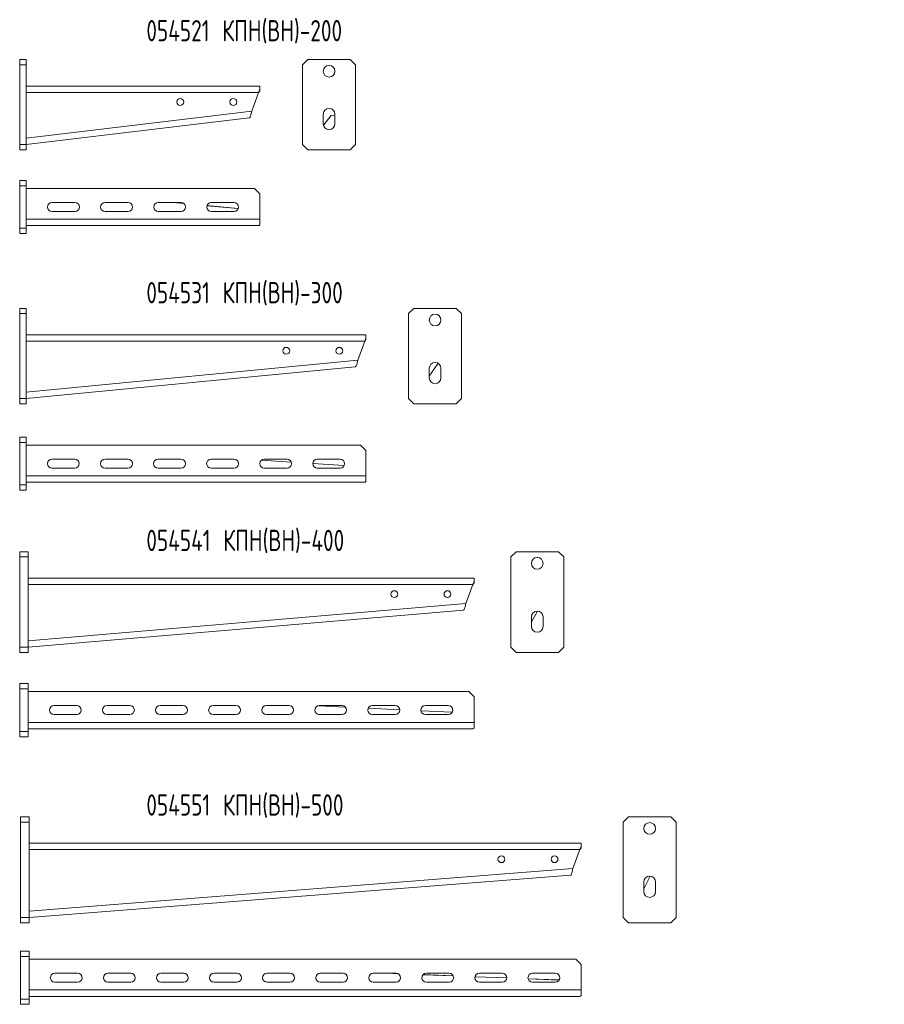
# Model space of a CAD drawing. Header units: millimetres. Extents: x -87 to 1466, y -523 to 1536.
# Tile 3 of 3: x 451 to 1266, y 608 to 1536. Entities that reach past the tile are written whole.
import ezdxf

# ---------------------------------------------------------------- set-up
doc = ezdxf.new("R2010")
doc.units = ezdxf.units.MM
doc.styles.add('SLDTEXTSTYLE0', font='TXT', dxfattribs={"width": 0.7, "bigfont": 'bigfont'})

msp = doc.modelspace()

# ---------------------------------------------------------------- linework, layer by layer
at = {"color": 7, "linetype": 'Continuous', "lineweight": 15}
for p, q in [((451.32, 1493.3), (451.32, 1498.3)), ((451.32, 1498.3), (457.32, 1498.3)), ((457.32, 1498.3), (457.32, 1493.3)), ((722.57, 1498.3), (717.57, 1493.3)), ((722.57, 1498.3), (762.57, 1498.3)), ((767.57, 1493.3), (762.57, 1498.3)), ((457.32, 1493.3), (451.32, 1493.3)), ((451.32, 1493.3), (451.32, 1418.3)), ((457.32, 1493.3), (457.32, 1418.3)), ((717.57, 1418.3), (717.57, 1493.3)), ((767.57, 1493.3), (767.57, 1418.3)), ((677.32, 1473.3), (457.32, 1473.3)), ((676.21, 1467.3), (457.32, 1467.3)), ((669.67, 1449.62), (676.21, 1467.3)), ((677.32, 1470.3), (676.21, 1467.3)), ((677.32, 1468.8), (676.21, 1467.3)), ((677.32, 1470.3), (677.32, 1473.3)), ((677.32, 1470.3), (677.32, 1468.8)), ((457.32, 1424.34), (669.67, 1449.62)), ((457.32, 1418.3), (667.32, 1443.3)), ((737.07, 1437.8), (737.07, 1446.8)), ((744.55, 1445.63), (737.23, 1436.48)), ((748.07, 1446.04), (744.55, 1445.63)), ((748.07, 1446.8), (748.07, 1437.8)), ((451.32, 1418.3), (457.32, 1418.3)), ((451.32, 1413.3), (451.32, 1418.3)), ((457.32, 1413.3), (451.32, 1413.3)), ((457.32, 1418.3), (457.32, 1413.3)), ((717.57, 1418.3), (722.57, 1413.3)), ((762.57, 1413.3), (722.57, 1413.3)), ((762.57, 1413.3), (767.57, 1418.3)), ((451.32, 1379.34), (451.32, 1384.34)), ((451.32, 1384.34), (457.32, 1384.34)), ((457.32, 1384.34), (457.32, 1379.34)), ((457.32, 1379.34), (451.32, 1379.34)), ((451.32, 1379.34), (451.32, 1339.34)), ((457.32, 1379.34), (457.32, 1339.34)), ((672.32, 1376.84), (457.32, 1376.84)), ((677.32, 1371.84), (672.32, 1376.84)), ((677.32, 1347.84), (677.32, 1371.84)), ((503.07, 1363.59), (481.57, 1363.59)), ((481.57, 1355.09), (503.07, 1355.09)), ((553.07, 1363.59), (531.57, 1363.59)), ((531.57, 1355.09), (553.07, 1355.09)), ((603.07, 1363.59), (581.57, 1363.59)), ((581.57, 1355.09), (603.07, 1355.09)), ((605.71, 1362.67), (596.09, 1363.59)), ((605.66, 1362.71), (596.45, 1363.59)), ((657.03, 1357.79), (627.51, 1360.6)), ((657.04, 1357.82), (627.53, 1360.63)), ((653.07, 1363.59), (631.57, 1363.59)), ((631.57, 1355.09), (653.07, 1355.09)), ((677.32, 1347.84), (457.32, 1347.84)), ((677.32, 1342.64), (677.32, 1347.84)), ((451.32, 1339.34), (457.32, 1339.34)), ((451.32, 1334.34), (451.32, 1339.34)), ((676.21, 1341.84), (457.32, 1341.84)), ((457.32, 1339.34), (457.32, 1334.34)), ((457.32, 1334.34), (451.32, 1334.34)), ((451.23, 1258.84), (451.23, 1263.84)), ((451.23, 1263.84), (457.23, 1263.84)), ((457.23, 1263.84), (457.23, 1258.84)), ((822.43, 1263.84), (817.43, 1258.84)), ((822.43, 1263.84), (862.43, 1263.84)), ((867.43, 1258.84), (862.43, 1263.84)), ((457.23, 1258.84), (451.23, 1258.84)), ((451.23, 1258.84), (451.23, 1178.84)), ((457.23, 1258.84), (457.23, 1178.84)), ((817.43, 1178.84), (817.43, 1258.84)), ((867.43, 1258.84), (867.43, 1178.84)), ((777.23, 1238.84), (457.23, 1238.84)), ((777.23, 1235.84), (776.12, 1232.84)), ((777.23, 1234.34), (776.12, 1232.84)), ((777.23, 1235.84), (777.23, 1238.84)), ((777.23, 1235.84), (777.23, 1234.34)), ((776.12, 1232.84), (457.23, 1232.84)), ((769.55, 1215.09), (776.12, 1232.84)), ((457.23, 1184.87), (769.55, 1215.09)), ((457.23, 1178.84), (767.23, 1208.84)), ((844.59, 1211.31), (836.93, 1199.83)), ((836.93, 1198.34), (836.93, 1207.34)), ((846.08, 1211.46), (844.59, 1211.31)), ((847.93, 1207.34), (847.93, 1198.34)), ((451.23, 1173.84), (451.23, 1178.84)), ((451.23, 1178.84), (457.23, 1178.84)), ((457.23, 1178.84), (457.23, 1173.84)), ((817.43, 1178.84), (822.43, 1173.84)), ((862.43, 1173.84), (867.43, 1178.84)), ((457.23, 1173.84), (451.23, 1173.84)), ((862.43, 1173.84), (822.43, 1173.84)), ((451.23, 1142.49), (457.23, 1142.49)), ((451.23, 1137.49), (451.23, 1142.49)), ((457.23, 1142.49), (457.23, 1137.49)), ((457.23, 1137.49), (451.23, 1137.49)), ((451.23, 1137.49), (451.23, 1097.49)), ((457.23, 1137.49), (457.23, 1097.49)), ((772.23, 1134.99), (457.23, 1134.99)), ((777.23, 1129.99), (772.23, 1134.99)), ((777.23, 1105.99), (777.23, 1129.99)), ((502.98, 1121.74), (481.48, 1121.74)), ((552.98, 1121.74), (531.48, 1121.74)), ((602.98, 1121.74), (581.48, 1121.74)), ((652.98, 1121.74), (631.48, 1121.74)), ((707, 1118.86), (678.68, 1120.69)), ((707, 1118.88), (678.7, 1120.71)), ((702.98, 1121.74), (681.48, 1121.74)), ((756.82, 1115.67), (727.23, 1117.57)), ((756.81, 1115.65), (727.23, 1117.56)), ((752.98, 1121.74), (731.48, 1121.74)), ((777.23, 1105.99), (457.23, 1105.99)), ((481.48, 1113.24), (502.98, 1113.24)), ((531.48, 1113.24), (552.98, 1113.24)), ((581.48, 1113.24), (602.98, 1113.24)), ((631.48, 1113.24), (652.98, 1113.24)), ((681.48, 1113.24), (702.98, 1113.24)), ((731.48, 1113.24), (752.98, 1113.24)), ((777.23, 1100.8), (777.23, 1105.99)), ((451.23, 1097.49), (457.23, 1097.49)), ((451.23, 1092.49), (451.23, 1097.49)), ((776.12, 1099.99), (457.23, 1099.99)), ((457.23, 1097.49), (457.23, 1092.49)), ((457.23, 1092.49), (451.23, 1092.49)), ((451.1, 1029.55), (451.1, 1034.55)), ((451.1, 1034.55), (459.1, 1034.55)), ((459.1, 1034.55), (459.1, 1029.55)), ((918.69, 1034.55), (913.69, 1029.55)), ((918.69, 1034.55), (958.69, 1034.55)), ((963.69, 1029.55), (958.69, 1034.55)), ((459.1, 1029.55), (451.1, 1029.55)), ((451.1, 1029.55), (451.1, 944.55)), ((459.1, 1029.55), (459.1, 944.55)), ((913.69, 944.55), (913.69, 1029.55)), ((963.69, 1029.55), (963.69, 944.55)), ((879.1, 1009.55), (459.1, 1009.55)), ((877.99, 1003.55), (459.1, 1003.55)), ((871.4, 985.77), (877.99, 1003.55)), ((879.1, 1006.55), (877.99, 1003.55)), ((879.1, 1005.05), (877.99, 1003.55)), ((879.1, 1006.55), (879.1, 1009.55)), ((879.1, 1006.55), (879.1, 1005.05)), ((459.1, 950.57), (871.4, 985.77)), ((459.1, 944.55), (869.1, 979.55)), ((938.91, 978.54), (933.19, 968.54)), ((933.19, 964.05), (933.19, 973.05)), ((944.19, 973.05), (944.19, 964.05)), ((451.1, 944.55), (459.1, 944.55)), ((451.1, 939.55), (451.1, 944.55)), ((459.1, 939.55), (451.1, 939.55)), ((459.1, 944.55), (459.1, 939.55)), ((913.69, 944.55), (918.69, 939.55)), ((958.69, 939.55), (918.69, 939.55)), ((958.69, 939.55), (963.69, 944.55)), ((451.1, 910.21), (459.1, 910.21)), ((451.1, 905.21), (451.1, 910.21)), ((459.1, 910.21), (459.1, 905.21)), ((459.1, 905.21), (451.1, 905.21)), ((451.1, 905.21), (451.1, 865.21)), ((459.1, 905.21), (459.1, 865.21)), ((874.1, 902.71), (459.1, 902.71)), ((879.1, 897.71), (874.1, 902.71)), ((879.1, 873.71), (879.1, 897.71)), ((504.85, 889.46), (483.35, 889.46)), ((554.85, 889.46), (533.35, 889.46)), ((604.85, 889.46), (583.35, 889.46)), ((654.85, 889.46), (633.35, 889.46)), ((704.85, 889.46), (683.35, 889.46)), ((757.94, 888.12), (732.45, 889.36)), ((757.93, 888.13), (732.49, 889.37)), ((754.85, 889.46), (733.35, 889.46)), ((809.08, 885.63), (779.52, 887.07)), ((809.08, 885.64), (779.53, 887.08)), ((804.85, 889.46), (783.35, 889.46)), ((858.6, 883.22), (829.13, 884.66)), ((858.6, 883.21), (829.13, 884.65)), ((854.85, 889.46), (833.35, 889.46)), ((879.1, 873.71), (459.1, 873.71)), ((483.35, 880.96), (504.85, 880.96)), ((533.35, 880.96), (554.85, 880.96)), ((583.35, 880.96), (604.85, 880.96)), ((633.35, 880.96), (654.85, 880.96)), ((683.35, 880.96), (704.85, 880.96)), ((733.35, 880.96), (754.85, 880.96)), ((783.35, 880.96), (804.85, 880.96)), ((833.35, 880.96), (854.85, 880.96)), ((879.1, 868.51), (879.1, 873.71)), ((451.1, 865.21), (459.1, 865.21)), ((451.1, 860.21), (451.1, 865.21)), ((877.99, 867.71), (459.1, 867.71)), ((459.1, 865.21), (459.1, 860.21)), ((459.1, 860.21), (451.1, 860.21)), ((451.94, 779.74), (451.94, 784.74)), ((451.94, 784.74), (459.94, 784.74)), ((459.94, 779.74), (451.94, 779.74)), ((451.94, 779.74), (451.94, 689.74)), ((459.94, 784.74), (459.94, 779.74)), ((459.94, 779.74), (459.94, 689.74)), ((1024.6, 784.74), (1019.6, 779.74)), ((1019.6, 689.74), (1019.6, 779.74)), ((1024.6, 784.74), (1064.6, 784.74)), ((1069.6, 779.74), (1064.6, 784.74)), ((1069.6, 779.74), (1069.6, 689.74)), ((979.94, 759.74), (459.94, 759.74)), ((978.83, 753.74), (459.94, 753.74)), ((972.23, 735.94), (978.83, 753.74)), ((979.94, 756.74), (978.83, 753.74)), ((979.94, 755.24), (978.83, 753.74)), ((979.94, 756.74), (979.94, 759.74)), ((979.94, 756.74), (979.94, 755.24)), ((459.94, 695.76), (972.23, 735.94)), ((459.94, 689.74), (969.94, 729.74)), ((1045.1, 728.72), (1039.1, 716.73)), ((1039.1, 714.24), (1039.1, 723.24)), ((1050.1, 723.24), (1050.1, 714.24)), ((451.94, 689.74), (459.94, 689.74)), ((451.94, 684.74), (451.94, 689.74)), ((459.94, 689.74), (459.94, 684.74)), ((1019.6, 689.74), (1024.6, 684.74)), ((1064.6, 684.74), (1069.6, 689.74)), ((459.94, 684.74), (451.94, 684.74)), ((1064.6, 684.74), (1024.6, 684.74)), ((451.94, 658), (459.94, 658)), ((451.94, 653), (451.94, 658)), ((459.94, 653), (451.94, 653)), ((451.94, 653), (451.94, 613)), ((459.94, 658), (459.94, 653)), ((459.94, 653), (459.94, 613)), ((974.94, 650.5), (459.94, 650.5)), ((979.94, 645.5), (974.94, 650.5)), ((979.94, 621.5), (979.94, 645.5)), ((505.69, 637.25), (484.19, 637.25)), ((555.69, 637.25), (534.19, 637.25)), ((605.69, 637.25), (584.19, 637.25)), ((655.69, 637.25), (634.19, 637.25)), ((705.69, 637.25), (684.19, 637.25)), ((755.69, 637.25), (734.19, 637.25)), ((805.69, 637.25), (784.19, 637.25)), ((807.46, 636.86), (797.58, 637.25)), ((807.44, 636.87), (797.81, 637.25)), ((859.52, 634.83), (831.12, 635.94)), ((859.53, 634.82), (831.12, 635.93)), ((855.69, 637.25), (834.19, 637.25)), ((909.94, 632.84), (880.06, 634.02)), ((909.94, 632.85), (880.06, 634.02)), ((905.69, 637.25), (884.19, 637.25)), ((959.39, 630.91), (930.04, 632.06)), ((959.39, 630.9), (930.05, 632.06)), ((955.69, 637.25), (934.19, 637.25)), ((484.19, 628.75), (505.69, 628.75)), ((534.19, 628.75), (555.69, 628.75)), ((584.19, 628.75), (605.69, 628.75)), ((634.19, 628.75), (655.69, 628.75)), ((684.19, 628.75), (705.69, 628.75)), ((734.19, 628.75), (755.69, 628.75)), ((784.19, 628.75), (805.69, 628.75)), ((834.19, 628.75), (855.69, 628.75)), ((884.19, 628.75), (905.69, 628.75)), ((934.19, 628.75), (955.69, 628.75)), ((451.94, 613), (459.94, 613)), ((451.94, 608), (451.94, 613)), ((979.94, 621.5), (459.94, 621.5)), ((978.83, 615.5), (459.94, 615.5)), ((459.94, 613), (459.94, 608)), ((979.94, 616.3), (979.94, 621.5)), ((459.94, 608), (451.94, 608))]:
    msp.add_line(p, q, dxfattribs=at)
for centre, radius in [((742.57, 1487.3), 5.5), ((602.32, 1458.3), 3.25), ((652.32, 1458.3), 3.25), ((842.43, 1252.84), 5.5), ((702.23, 1223.84), 3.25), ((752.23, 1223.84), 3.25), ((938.69, 1023.55), 5.5), ((804.1, 994.55), 3.25), ((854.1, 994.55), 3.25), ((1044.6, 773.74), 5.5), ((904.94, 744.74), 3.25), ((954.94, 744.74), 3.25)]:
    msp.add_circle(centre, radius, dxfattribs=at)
for centre, radius, start, end in [((742.57, 1446.8), 5.5, 0, 180), ((742.57, 1437.8), 5.5, 180, 0), ((481.57, 1359.34), 4.25, 90, 270), ((503.07, 1359.34), 4.25, 270, 90), ((531.57, 1359.34), 4.25, 90, 270), ((553.07, 1359.34), 4.25, 270, 90), ((581.57, 1359.34), 4.25, 90, 270), ((603.07, 1359.34), 4.25, 270, 90), ((631.57, 1359.34), 4.25, 90, 270), ((653.07, 1359.34), 4.25, 270, 90), ((842.43, 1207.34), 5.5, 0, 180), ((842.43, 1198.34), 5.5, 180, 0), ((481.48, 1117.49), 4.25, 90, 270), ((502.98, 1117.49), 4.25, 270, 90), ((531.48, 1117.49), 4.25, 90, 270), ((552.98, 1117.49), 4.25, 270, 90), ((581.48, 1117.49), 4.25, 90, 270), ((602.98, 1117.49), 4.25, 270, 90), ((631.48, 1117.49), 4.25, 90, 270), ((652.98, 1117.49), 4.25, 270, 90), ((681.48, 1117.49), 4.25, 90, 270), ((702.98, 1117.49), 4.25, 270, 90), ((731.48, 1117.49), 4.25, 90, 270), ((752.98, 1117.49), 4.25, 270, 90), ((938.69, 973.05), 5.5, 0, 180), ((938.69, 964.05), 5.5, 180, 0), ((483.35, 885.21), 4.25, 90, 270), ((504.85, 885.21), 4.25, 270, 90), ((533.35, 885.21), 4.25, 90, 270), ((554.85, 885.21), 4.25, 270, 90), ((583.35, 885.21), 4.25, 90, 270), ((604.85, 885.21), 4.25, 270, 90), ((633.35, 885.21), 4.25, 90, 270), ((654.85, 885.21), 4.25, 270, 90), ((683.35, 885.21), 4.25, 90, 270), ((704.85, 885.21), 4.25, 270, 90), ((733.35, 885.21), 4.25, 90, 270), ((754.85, 885.21), 4.25, 270, 90), ((783.35, 885.21), 4.25, 90, 270), ((804.85, 885.21), 4.25, 270, 90), ((833.35, 885.21), 4.25, 90, 270), ((854.85, 885.21), 4.25, 270, 90), ((1044.6, 723.24), 5.5, 0, 180), ((1044.6, 714.24), 5.5, 180, 0), ((484.19, 633), 4.25, 90, 270), ((505.69, 633), 4.25, 270, 90), ((534.19, 633), 4.25, 90, 270), ((555.69, 633), 4.25, 270, 90), ((584.19, 633), 4.25, 90, 270), ((605.69, 633), 4.25, 270, 90), ((634.19, 633), 4.25, 90, 270), ((655.69, 633), 4.25, 270, 90), ((684.19, 633), 4.25, 90, 270), ((705.69, 633), 4.25, 270, 90), ((734.19, 633), 4.25, 90, 270), ((755.69, 633), 4.25, 270, 90), ((784.19, 633), 4.25, 90, 270), ((805.69, 633), 4.25, 270, 90), ((834.19, 633), 4.25, 90, 270), ((855.69, 633), 4.25, 270, 90), ((884.19, 633), 4.25, 90, 270), ((905.69, 633), 4.25, 270, 90), ((934.19, 633), 4.25, 90, 270), ((955.69, 633), 4.25, 270, 90)]:
    msp.add_arc(centre, radius, start, end, dxfattribs=at)
for centre in [(676.21, 1347.84), (776.12, 1105.99), (877.99, 873.71), (978.83, 621.5)]:
    msp.add_ellipse(centre, major_axis=(0, 6), ratio=0.37037, start_param=3.141593, end_param=3.665191, dxfattribs=at)
for points, knots in [([(669.67, 1449.62), (669.52, 1448.89), (669.23, 1447.43), (668.76, 1445.49), (668.23, 1444.06), (667.74, 1443.41), (667.42, 1443.33), (667.32, 1443.3)], [0, 0, 0, 0, 0.225846, 0.451735, 0.677623, 0.903512, 1, 1, 1, 1]), ([(769.55, 1215.09), (769.4, 1214.37), (769.1, 1212.92), (768.63, 1211.01), (768.11, 1209.59), (767.63, 1208.94), (767.33, 1208.87), (767.23, 1208.84)], [0, 0, 0, 0, 0.224705, 0.449448, 0.674191, 0.898934, 1, 1, 1, 1]), ([(871.4, 985.77), (871.25, 985.05), (870.95, 983.61), (870.48, 981.7), (869.96, 980.29), (869.49, 979.65), (869.19, 979.57), (869.1, 979.55)], [0, 0, 0, 0, 0.224151, 0.448336, 0.672522, 0.896707, 1, 1, 1, 1]), ([(972.23, 735.94), (972.08, 735.22), (971.78, 733.79), (971.31, 731.89), (970.79, 730.48), (970.33, 729.84), (970.03, 729.76), (969.94, 729.74)], [0, 0, 0, 0, 0.2238231, 0.4476795, 0.671536, 0.8953923, 1, 1, 1, 1])]:
    msp.add_open_spline(points, degree=3, knots=knots, dxfattribs=at)

# ---------------------------------------------------------------- texts
at = {"color": 7, "linetype": 'Continuous', "lineweight": 0, "char_height": 20, "attachment_point": 1, "style": 'SLDTEXTSTYLE0'}
for s, insert in [('054521 \\M+1844B\\M+18450\\M+1844E(\\M+18442\\M+1844E)-200', (570.42, 1535.51)), ('054531 \\M+1844B\\M+18450\\M+1844E(\\M+18442\\M+1844E)-300', (570.42, 1288.62)), ('054541 \\M+1844B\\M+18450\\M+1844E(\\M+18442\\M+1844E)-400', (570.42, 1055.17)), ('054551 \\M+1844B\\M+18450\\M+1844E(\\M+18442\\M+1844E)-500', (570.42, 805.83))]:
    msp.add_mtext(s, dxfattribs=dict(at, insert=insert))

doc.saveas('drawing.dxf')
